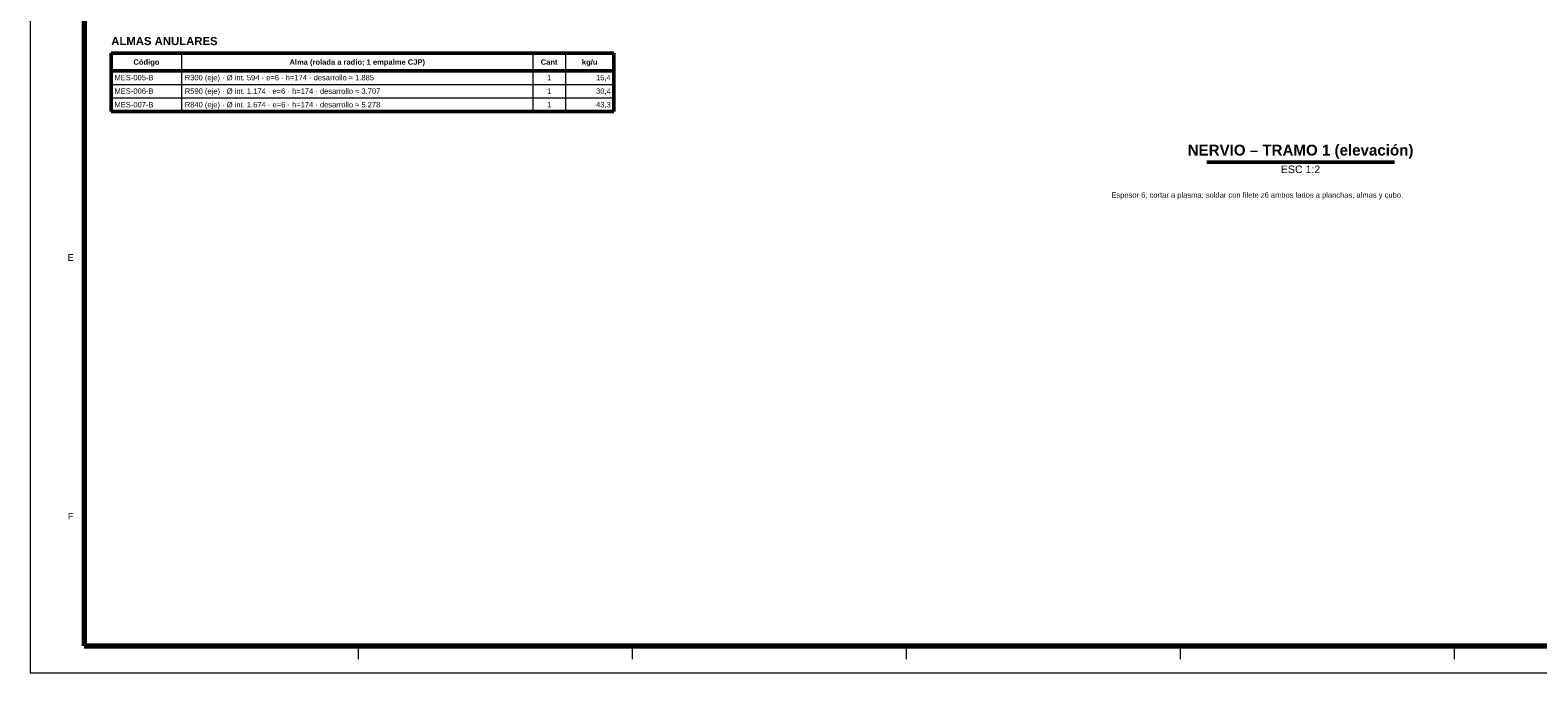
# Model space of a CAD drawing. Header units: millimetres. Extents: x 0 to 841, y 0 to 594.
# Tile 1 of 5: x 0 to 558, y 0 to 238. Entities that reach past the tile are written whole.
import ezdxf
from ezdxf.enums import TextEntityAlignment as Align

# ---------------------------------------------------------------- set-up
doc = ezdxf.new("R2010")
doc.units = ezdxf.units.MM
for name, color, linetype, lineweight in [('FINA', 7, 'CONTINUOUS', 18), ('MARCO', 7, 'CONTINUOUS', 70), ('TXT', 7, 'CONTINUOUS', 25), ('VIS', 7, 'CONTINUOUS', 50)]:
    doc.layers.add(name, color=color, linetype=linetype, lineweight=lineweight)
doc.styles.add('STD', font='LiberationSans-Regular.ttf')
doc.styles.add('STDB', font='LiberationSans-Bold.ttf')

msp = doc.modelspace()

# ---------------------------------------------------------------- linework, layer by layer
at = {"layer": 'FINA'}
for p, q in [((56, 229), (56, 207.5)), ((186, 229), (186, 207.5)), ((198, 229), (198, 207.5)), ((30, 217.5), (216, 217.5)), ((30, 212.5), (216, 212.5)), ((121.38, 10), (121.38, 5)), ((222.75, 10), (222.75, 5)), ((324.12, 10), (324.12, 5)), ((425.5, 10), (425.5, 5)), ((526.88, 10), (526.88, 5))]:
    msp.add_line(p, q, dxfattribs=at)
msp.add_lwpolyline([(0, 0), (841, 0), (841, 594), (0, 594)], close=True, dxfattribs=at)
at = {"layer": 'MARCO'}
msp.add_lwpolyline([(20, 10), (831, 10), (831, 584), (20, 584)], close=True, dxfattribs=at)
at = {"layer": 'VIS'}
for p, q in [((30, 229), (216, 229)), ((30, 229), (30, 207.5)), ((216, 229), (216, 207.5)), ((30, 222.5), (216, 222.5)), ((30, 207.5), (216, 207.5)), ((435.28, 188.8), (504.72, 188.8))]:
    msp.add_line(p, q, dxfattribs=at)

# ---------------------------------------------------------------- texts
at = {"layer": 'TXT', "style": 'STDB'}
msp.add_text('ALMAS ANULARES', height=3, dxfattribs=at).set_placement((30, 235), align=Align.TOP_LEFT)
at = {"layer": 'TXT'}
for s, height, style, p in [('Código', 2, 'STDB', (43, 225.75)), ('Alma (rolada a radio; 1 empalme CJP)', 2, 'STDB', (121, 225.75)), ('Cant', 2, 'STDB', (192, 225.75)), ('kg/u', 2, 'STDB', (207, 225.75)), ('1', 2, 'STD', (192, 220)), ('1', 2, 'STD', (192, 215)), ('1', 2, 'STD', (192, 210)), ('E', 2.5, 'STD', (15, 153.5)), ('F', 2.5, 'STD', (15, 57.83))]:
    msp.add_text(s, height=height, dxfattribs=dict(at, style=style)).set_placement(p, align=Align.MIDDLE_CENTER)
at = {"layer": 'TXT', "style": 'STD'}
for s, p in [('MES-005-B', (31.2, 220)), ('R300 (eje) · Ø int. 594 · e=6 · h=174 · desarrollo ≈ 1.885', (57.2, 220)), ('MES-006-B', (31.2, 215)), ('R590 (eje) · Ø int. 1.174 · e=6 · h=174 · desarrollo ≈ 3.707', (57.2, 215)), ('MES-007-B', (31.2, 210)), ('R840 (eje) · Ø int. 1.674 · e=6 · h=174 · desarrollo ≈ 5.278', (57.2, 210))]:
    msp.add_text(s, height=2, dxfattribs=at).set_placement(p, align=Align.MIDDLE_LEFT)
for s, p in [('15,4', (214.8, 220)), ('30,4', (214.8, 215)), ('43,3', (214.8, 210))]:
    msp.add_text(s, height=2, dxfattribs=at).set_placement(p, align=Align.MIDDLE_RIGHT)
at = {"layer": 'TXT', "style": 'STDB'}
msp.add_text('NERVIO – TRAMO 1 (elevación)', height=4, dxfattribs=at).set_placement((470, 190), align=Align.BOTTOM_CENTER)
at = {"layer": 'TXT', "style": 'STD'}
msp.add_text('ESC 1:2', height=2.8, dxfattribs=at).set_placement((470, 187.5), align=Align.TOP_CENTER)
msp.add_text('Espesor 6; cortar a plasma; soldar con filete z6 ambos lados a planchas, almas y cubo.', height=2, dxfattribs=at).set_placement((400, 175), align=Align.BOTTOM_LEFT)

doc.saveas('drawing.dxf')
